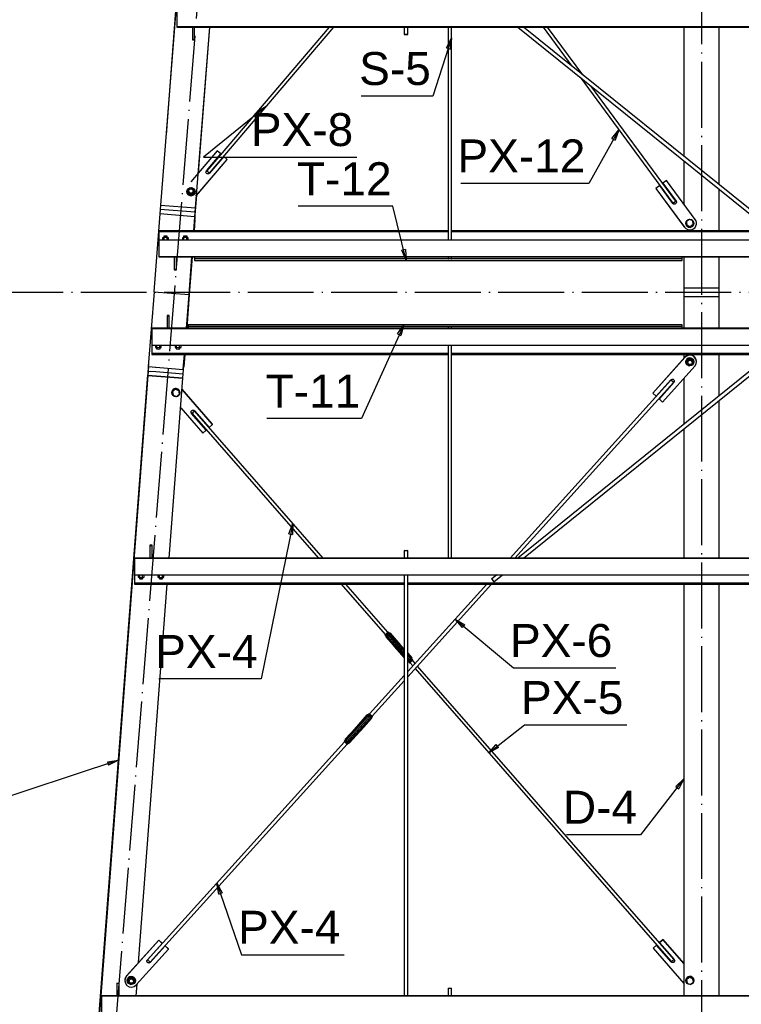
# Paper-space layout 'A0 Advance Steel' of a CAD drawing. Header units: millimetres. Extents: x -21 to 1320, y -7 to 928.
# Tile 12 of 134: x 51 to 117, y 582 to 671. Entities that reach past the tile are written whole.
import ezdxf

# ---------------------------------------------------------------- set-up
doc = ezdxf.new("R2010")
doc.units = ezdxf.units.MM
doc.linetypes.add('ACAD_ISO04W100', pattern=[30, 24, -3, 0, -3])
doc.layers.get('0').update_dxf_attribs({"linetype": 'CONTINUOUS'})
for name, color, linetype in [('AS_Belki', 145, 'CONTINUOUS'), ('AS_Blachy', 30, 'CONTINUOUS'), ('AS_Czesci specjalne', 31, 'CONTINUOUS'), ('AS_Siatki', 72, 'CONTINUOUS'), ('AS_Sruby', 9, 'CONTINUOUS')]:
    doc.layers.add(name, color=color, linetype=linetype)
doc.styles.add('Arial', font='arial.ttf', dxfattribs={"height": 150})

psp = doc.layouts.new('A0 Advance Steel')

# ---------------------------------------------------------------- linework, layer by layer
at = {"color": 0, "linetype": 'ByBlock', "lineweight": -2}
for p, q in [((90.257, 668.709), (90.723, 669.609)), ((90.723, 669.609), (90.574, 668.606)), ((90.257, 668.709), (90.574, 668.606)), ((73.007, 662.932), (73.889, 663.433)), ((73.889, 663.433), (73.217, 662.673)), ((73.007, 662.932), (73.217, 662.673)), ((105.296, 660.466), (105.927, 661.26)), ((105.927, 661.26), (105.588, 660.304)), ((105.296, 660.466), (105.588, 660.304)), ((86.508, 650.367), (86.185, 650.286)), ((86.587, 649.356), (86.185, 650.286)), ((86.508, 650.367), (86.587, 649.356)), ((85.795, 642.665), (86.357, 643.509)), ((86.357, 643.509), (86.099, 642.529)), ((85.795, 642.665), (86.099, 642.529)), ((75.904, 624.468), (76.268, 625.415)), ((76.268, 625.415), (76.231, 624.401)), ((75.904, 624.468), (76.231, 624.401)), ((91.697, 615.928), (91.036, 616.697)), ((91.036, 616.697), (91.91, 616.183)), ((91.697, 615.928), (91.91, 616.183)), ((94.093, 604.531), (94.781, 605.275)), ((94.985, 605.012), (94.781, 605.275)), ((94.985, 605.012), (94.093, 604.531)), ((59.401, 603.711), (60.403, 603.867)), ((59.401, 603.711), (59.506, 603.395)), ((60.403, 603.867), (59.506, 603.395)), ((111.118, 601.457), (111.863, 602.145)), ((111.863, 602.145), (111.382, 601.253)), ((111.118, 601.457), (111.382, 601.253)), ((69.523, 591.669), (69.354, 592.669)), ((69.354, 592.669), (69.838, 591.778)), ((69.523, 591.669), (69.838, 591.778))]:
    psp.add_line(p, q, dxfattribs=at)
at = {"color": 7}
for points in [[(90.723, 669.609), (89.016, 664.33), (82.494, 664.33)], [(73.889, 663.433), (68.151, 658.772), (82.085, 658.772)], [(105.927, 661.26), (103.216, 656.374), (91.568, 656.374)], [(86.587, 649.356), (85.361, 654.298), (76.744, 654.298)], [(86.357, 643.509), (82.509, 634.959), (73.891, 634.959)], [(76.268, 625.415), (73.382, 611.259), (64.064, 611.259)], [(91.036, 616.697), (96.355, 612.252), (105.672, 612.252)], [(94.093, 604.531), (97.355, 607.058), (106.672, 607.058)], [(60.403, 603.867), (47.915, 599.736), (41.162, 599.736)], [(111.863, 602.145), (107.922, 597.069), (101.169, 597.069)], [(69.354, 592.669), (71.608, 586.14), (80.925, 586.14)]]:
    psp.add_lwpolyline(points, dxfattribs=at)
at = {"layer": 'AS_Belki', "linetype": 'Continuous', "ltscale": 0.25}
for p, q in [((74.042, 780.568), (64.233, 654.392)), ((68.5, 710.56), (64.731, 660.8)), ((65.723, 672.138), (65.723, 670.644)), ((65.723, 670.644), (222.963, 670.644)), ((65.723, 670.644), (65.723, 670.609)), ((65.723, 670.609), (222.963, 670.609)), ((67.423, 654.136), (68.704, 670.609)), ((67.672, 657.323), (68.705, 670.609)), ((67.692, 657.346), (68.723, 670.609)), ((67.693, 657.348), (68.724, 670.609)), ((79.588, 670.609), (68.429, 657.523)), ((68.673, 657.316), (80.008, 670.609)), ((86.403, 670.609), (86.403, 669.929)), ((86.723, 669.929), (86.723, 670.609)), ((90.403, 670.609), (90.403, 651.218)), ((90.723, 651.218), (90.723, 670.609)), ((96.739, 670.609), (118.817, 652.815)), ((119.326, 652.815), (97.248, 670.609)), ((99.048, 670.609), (101.672, 667.043)), ((102.647, 666.257), (99.445, 670.609)), ((111.863, 670.609), (111.863, 658.829)), ((115.063, 656.25), (115.063, 670.609)), ((102.413, 666.035), (110.856, 654.561)), ((111.114, 654.749), (103.388, 665.25)), ((111.863, 658.419), (111.863, 654.482)), ((67.423, 654.121), (67.54, 655.624)), ((115.063, 652.062), (115.063, 655.84)), ((67.423, 653.872), (67.534, 655.293)), ((67.423, 653.887), (67.532, 655.291)), ((64.169, 653.597), (63.629, 646.504)), ((67.359, 653.342), (64.169, 653.597)), ((67.423, 653.887), (67.423, 653.872)), ((67.359, 653.342), (67.261, 652.062)), ((67.263, 652.062), (67.359, 653.326)), ((67.359, 653.093), (67.28, 652.062)), ((67.282, 652.062), (67.359, 653.077)), ((67.359, 653.093), (67.341, 653.094)), ((67.359, 653.326), (67.359, 653.342)), ((67.359, 653.077), (67.359, 653.093)), ((90.403, 652.062), (64.083, 652.062)), ((64.083, 652.062), (64.083, 652.013)), ((64.083, 652.013), (90.403, 652.013)), ((64.083, 652.013), (64.083, 651.982)), ((64.083, 651.982), (90.403, 651.982)), ((64.083, 651.982), (64.083, 651.218)), ((149.403, 652.062), (90.723, 652.062)), ((90.723, 652.013), (149.403, 652.013)), ((90.723, 651.982), (149.403, 651.982)), ((222.963, 651.218), (64.083, 651.218)), ((64.083, 651.218), (64.083, 649.724)), ((64.083, 649.724), (222.963, 649.724)), ((64.083, 649.724), (64.083, 649.689)), ((64.083, 649.689), (222.963, 649.689)), ((67.081, 649.689), (66.82, 646.259)), ((66.821, 646.26), (67.082, 649.689)), ((67.1, 649.689), (66.839, 646.267)), ((66.84, 646.268), (67.101, 649.689)), ((67.327, 649.689), (67.327, 649.53)), ((67.327, 649.53), (90.403, 649.53)), ((67.327, 649.53), (67.327, 649.356)), ((67.327, 649.356), (111.687, 649.356)), ((90.403, 649.689), (90.403, 649.507)), ((90.723, 649.507), (90.723, 649.689)), ((90.723, 649.53), (111.687, 649.53)), ((111.687, 649.53), (111.687, 649.689)), ((111.687, 649.356), (111.687, 649.53)), ((111.863, 649.689), (111.863, 646.832)), ((115.063, 646.832), (115.063, 649.689)), ((63.636, 646.504), (63.109, 639.689)), ((63.629, 646.504), (66.82, 646.259)), ((115.063, 646.832), (111.863, 646.832)), ((66.826, 646.258), (66.588, 643.176)), ((66.589, 643.176), (66.828, 646.259)), ((66.848, 646.267), (66.608, 643.176)), ((66.61, 643.176), (66.849, 646.267)), ((66.82, 646.259), (66.821, 646.26)), ((66.82, 646.259), (66.826, 646.258)), ((66.848, 646.267), (66.821, 646.269)), ((66.821, 646.269), (66.839, 646.267)), ((66.828, 646.259), (66.821, 646.26)), ((66.828, 646.259), (66.826, 646.258)), ((66.839, 646.267), (66.84, 646.268)), ((66.849, 646.267), (66.84, 646.268)), ((66.849, 646.267), (66.848, 646.267)), ((115.063, 646.032), (111.863, 646.032)), ((111.863, 646.032), (111.863, 643.176)), ((115.063, 643.176), (115.063, 646.032)), ((63.525, 645.073), (63.516, 644.959)), ((63.516, 644.959), (63.516, 644.959)), ((63.484, 644.56), (63.434, 643.891)), ((63.484, 644.56), (63.485, 644.56)), ((222.963, 643.176), (63.423, 643.176)), ((63.423, 643.176), (63.423, 643.141)), ((222.963, 643.141), (63.423, 643.141)), ((63.423, 643.141), (63.423, 641.647)), ((111.687, 643.509), (66.747, 643.509)), ((66.747, 643.509), (66.747, 643.335)), ((90.403, 643.335), (66.747, 643.335)), ((66.747, 643.335), (66.747, 643.176)), ((90.403, 643.366), (90.403, 643.176)), ((90.723, 643.176), (90.723, 643.366)), ((111.687, 643.335), (90.723, 643.335)), ((111.687, 643.335), (111.687, 643.509)), ((111.687, 643.176), (111.687, 643.335)), ((63.423, 641.647), (222.963, 641.647)), ((63.423, 641.647), (63.423, 640.883)), ((90.403, 641.647), (90.403, 622.256)), ((90.723, 622.256), (90.723, 641.647)), ((90.403, 640.883), (63.423, 640.883)), ((63.423, 640.883), (63.423, 640.852)), ((90.403, 640.852), (63.423, 640.852)), ((63.423, 640.852), (63.423, 640.802)), ((63.423, 640.802), (90.403, 640.802)), ((66.404, 640.802), (66.298, 639.432)), ((66.301, 639.448), (66.405, 640.802)), ((66.425, 640.802), (66.338, 639.685)), ((66.341, 639.7), (66.426, 640.802)), ((149.403, 640.883), (90.723, 640.883)), ((149.403, 640.852), (90.723, 640.852)), ((90.723, 640.802), (149.403, 640.802)), ((111.863, 640.802), (111.863, 640.443)), ((115.063, 637.025), (115.063, 640.802)), ((63.109, 639.689), (66.298, 639.432)), ((66.298, 639.432), (66.301, 639.448)), ((66.319, 639.686), (66.338, 639.685)), ((66.338, 639.685), (66.341, 639.7)), ((118.817, 640.05), (96.739, 622.256)), ((97.248, 622.256), (119.326, 640.05)), ((63.064, 638.963), (53.458, 512.272)), ((53.46, 512.272), (63.064, 638.947)), ((63.077, 638.892), (53.477, 512.272)), ((63.078, 638.889), (53.479, 512.272)), ((63.064, 638.976), (62.923, 637.109)), ((63.078, 638.889), (63.078, 638.892)), ((66.268, 638.636), (63.078, 638.889)), ((65.026, 622.256), (66.268, 638.636)), ((66.268, 638.652), (66.254, 638.653)), ((66.268, 638.636), (66.268, 638.652)), ((110.68, 638.465), (96.053, 622.256)), ((111.863, 638.634), (111.863, 634.446)), ((96.483, 622.256), (110.918, 638.252)), ((115.063, 622.256), (115.063, 636.615)), ((79.028, 622.256), (67.323, 635.65)), ((67.082, 635.44), (78.604, 622.256)), ((111.863, 634.036), (111.863, 622.256)), ((222.963, 622.256), (61.863, 622.256)), ((61.863, 622.256), (61.863, 622.221)), ((222.963, 622.221), (61.863, 622.221)), ((61.863, 622.221), (61.863, 620.726)), ((86.403, 622.935), (86.403, 622.256)), ((86.723, 622.256), (86.723, 622.935)), ((61.863, 620.726), (222.963, 620.726)), ((61.863, 620.726), (61.863, 619.962)), ((86.403, 620.726), (86.403, 582.408)), ((86.723, 582.408), (86.723, 620.726)), ((94.842, 620.726), (94.363, 620.341)), ((94.564, 620.092), (95.35, 620.726)), ((86.403, 619.962), (61.863, 619.962)), ((61.863, 619.962), (61.863, 619.932)), ((86.403, 619.932), (61.863, 619.932)), ((61.863, 619.932), (61.863, 619.882)), ((61.863, 619.882), (86.403, 619.882)), ((62.235, 585.447), (64.846, 619.882)), ((80.678, 619.882), (84.681, 615.301)), ((84.922, 615.511), (81.102, 619.882)), ((149.403, 619.962), (86.723, 619.962)), ((149.486, 619.932), (86.723, 619.932)), ((86.723, 619.882), (153.403, 619.882)), ((86.723, 611.441), (94.341, 619.882)), ((93.911, 619.882), (86.723, 611.917)), ((111.863, 619.882), (111.863, 582.408)), ((115.063, 582.408), (115.063, 619.882)), ((86.916, 612.743), (87.188, 612.432)), ((87.404, 612.671), (87.157, 612.953)), ((110.948, 585.728), (87.615, 612.429)), ((86.403, 611.563), (83.244, 608.062)), ((87.4, 612.19), (110.707, 585.519)), ((83.482, 607.848), (86.403, 611.086)), ((80.968, 605.539), (63.056, 585.69)), ((63.294, 585.477), (81.205, 605.326)), ((62.005, 582.408), (62.086, 583.472)), ((90.403, 583.088), (90.403, 582.408)), ((90.723, 582.408), (90.723, 583.088)), ((222.963, 582.408), (58.863, 582.408)), ((58.863, 582.408), (58.863, 582.373)), ((222.963, 582.373), (58.863, 582.373)), ((58.863, 582.373), (58.863, 580.879))]:
    psp.add_line(p, q, dxfattribs=at)
at = {"layer": 'AS_Belki', "linetype": 'Continuous', "ltscale": 0.25, "extrusion": (2.86448e-11, -0.996195, 0.087156)}
psp.add_circle((86.563, 58.388, -667.38), 0.16, dxfattribs=at)
at = {"layer": 'AS_Belki', "linetype": 'Continuous', "ltscale": 0.25, "extrusion": (-0.647433, -0.759222, 0.066423)}
psp.add_circle((-374.417, 36.182, -543.509), 0.16, dxfattribs=at)
at = {"layer": 'AS_Belki', "linetype": 'Continuous', "ltscale": 0.25, "extrusion": (0.591152, -0.803497, 0.070222)}
psp.add_circle((477.355, 32.411, -460.405), 0.16, dxfattribs=at)
at = {"layer": 'AS_Belki', "linetype": 'Continuous', "ltscale": 0.25, "extrusion": (5.36357e-11, -0.996195, 0.087156)}
psp.add_circle((90.563, 56.608, -647.036), 0.16, dxfattribs=at)
at = {"layer": 'AS_Belki', "linetype": 'Continuous', "ltscale": 0.25, "extrusion": (5.36357e-11, 0.996195, 0.087156)}
psp.add_circle((-90.563, -56.073, 640.918), 0.16, dxfattribs=at)
at = {"layer": 'AS_Belki', "linetype": 'Continuous', "ltscale": 0.25, "extrusion": (0.668538, 0.740846, 0.064838)}
psp.add_circle((345.409, -35.541, 546.999), 0.16, dxfattribs=at)
at = {"layer": 'AS_Belki', "linetype": 'Continuous', "ltscale": 0.25, "extrusion": (-0.6566, 0.751367, 0.065756)}
psp.add_circle((-468.808, -28.56, 433.402), 0.16, dxfattribs=at)
at = {"layer": 'AS_Belki', "linetype": 'Continuous', "ltscale": 0.25, "extrusion": (2.85315e-11, 0.996195, 0.087156)}
psp.add_circle((-86.563, -54.292, 620.565), 0.16, dxfattribs=at)
at = {"layer": 'AS_Belki', "linetype": 'Continuous', "ltscale": 0.25, "extrusion": (2.86448e-11, 0.996195, 0.087156)}
psp.add_circle((-90.563, -50.819, 580.869), 0.16, dxfattribs=at)
at = {"layer": 'AS_Belki', "linetype": 'Continuous', "ltscale": 0.25, "extrusion": (0.778581, 0.627525, 0.004981)}
psp.add_arc((423.616, -2.305, 462.749), 0.16, 3.82436, 183.82436, dxfattribs=at)
at = {"layer": 'AS_Belki', "linetype": 'Continuous', "ltscale": 0.25, "extrusion": (0.668538, 0.740846, 0.064838)}
psp.add_arc((345.409, -30.932, 476.062), 0.16, 3.34836, 183.34836, dxfattribs=at)
at = {"layer": 'AS_Belki', "linetype": 'Continuous', "ltscale": 0.25, "extrusion": (-0.6566, 0.751367, 0.065756)}
psp.add_arc((-468.808, -24.201, 367.249), 0.16, 356.71112, 176.71112, dxfattribs=at)
at = {"layer": 'AS_Blachy', "linetype": 'Continuous', "ltscale": 0.25}
for p, q in [((67.123, 670.609), (67.123, 669.487)), ((67.323, 669.487), (67.323, 670.609)), ((67.123, 669.487), (67.323, 669.487)), ((67.123, 669.487), (67.123, 669.435)), ((67.123, 669.435), (67.323, 669.435)), ((67.323, 669.435), (67.323, 669.487)), ((69.388, 659.335), (66.979, 656.51)), ((68.401, 657.531), (69.708, 659.064)), ((68.405, 657.515), (69.708, 659.043)), ((69.708, 659.064), (69.388, 659.335)), ((69.708, 659.043), (69.708, 659.064)), ((67.454, 655.221), (70.303, 658.561)), ((67.512, 655.268), (70.303, 658.54)), ((69.983, 658.832), (68.675, 657.299)), ((70.303, 658.561), (69.983, 658.832)), ((70.303, 658.54), (70.303, 658.561)), ((68.401, 657.51), (68.401, 657.531)), ((110.286, 656.626), (109.947, 656.379)), ((109.947, 656.379), (111.142, 654.755)), ((109.947, 656.379), (109.947, 656.358)), ((109.947, 656.358), (111.134, 654.744)), ((112.887, 653.09), (110.286, 656.626)), ((109.657, 656.166), (109.318, 655.919)), ((109.318, 655.919), (111.919, 652.384)), ((109.318, 655.919), (109.318, 655.898)), ((109.318, 655.898), (111.863, 652.439)), ((110.851, 654.543), (109.657, 656.166)), ((111.142, 654.755), (111.142, 654.735)), ((64.201, 653.995), (64.169, 653.597)), ((64.233, 654.392), (64.201, 653.995)), ((67.391, 653.739), (64.201, 653.995)), ((64.233, 654.392), (67.423, 654.136)), ((67.359, 653.342), (67.391, 653.739)), ((67.391, 653.739), (67.423, 654.136)), ((67.391, 653.474), (67.423, 653.872)), ((67.391, 653.474), (67.391, 653.739)), ((67.423, 653.872), (67.423, 654.136)), ((67.359, 653.077), (67.391, 653.474)), ((67.359, 653.093), (67.359, 653.326)), ((111.919, 652.363), (111.919, 652.384)), ((112.996, 652.625), (112.996, 652.646)), ((65.483, 649.689), (65.483, 648.567)), ((65.683, 648.567), (65.683, 649.689)), ((65.483, 648.567), (65.683, 648.567)), ((65.483, 648.567), (65.483, 648.515)), ((65.483, 648.515), (65.683, 648.515)), ((65.683, 648.515), (65.683, 648.567)), ((111.863, 646.832), (111.863, 646.432)), ((115.063, 646.432), (111.863, 646.432)), ((111.863, 646.432), (111.863, 646.032)), ((115.063, 646.432), (115.063, 646.832)), ((115.063, 646.032), (115.063, 646.432)), ((63.5, 644.759), (63.484, 644.56)), ((63.501, 644.759), (63.5, 644.759)), ((65.023, 644.349), (64.823, 644.349)), ((64.823, 644.349), (64.823, 644.297)), ((65.023, 644.297), (64.823, 644.297)), ((64.823, 644.297), (64.823, 643.176)), ((65.023, 644.297), (65.023, 644.349)), ((65.023, 643.176), (65.023, 644.297)), ((111.957, 640.546), (109.016, 637.287)), ((111.957, 640.526), (109.016, 637.266)), ((111.957, 640.526), (111.957, 640.546)), ((113.002, 640.158), (113.002, 640.179)), ((63.095, 639.29), (63.063, 638.893)), ((63.096, 639.562), (63.064, 639.165)), ((63.127, 639.687), (63.095, 639.29)), ((63.096, 639.562), (63.095, 639.29)), ((63.095, 639.29), (63.793, 639.234)), ((63.128, 639.959), (63.096, 639.562)), ((63.127, 639.688), (63.127, 639.687)), ((63.127, 639.687), (63.77, 639.636)), ((63.129, 639.959), (63.128, 639.959)), ((63.128, 639.959), (63.128, 639.934)), ((63.793, 639.234), (66.285, 639.037)), ((66.285, 639.037), (66.317, 639.434)), ((66.299, 639.435), (66.317, 639.434)), ((66.317, 639.434), (66.317, 639.664)), ((109.908, 636.467), (112.849, 639.726)), ((63.064, 639.165), (63.063, 638.893)), ((63.063, 638.893), (66.253, 638.639)), ((66.253, 638.639), (66.285, 639.037)), ((109.328, 636.986), (110.678, 638.483)), ((68.968, 634.424), (66.19, 637.604)), ((68.968, 634.445), (66.191, 637.623)), ((110.943, 638.261), (109.596, 636.767)), ((110.946, 638.243), (109.596, 636.746)), ((110.946, 638.264), (110.946, 638.243)), ((109.016, 637.287), (109.016, 637.266)), ((109.016, 637.266), (109.328, 636.986)), ((109.596, 636.767), (109.596, 636.746)), ((109.596, 636.746), (109.908, 636.467)), ((66.063, 635.929), (68.063, 633.639)), ((67.325, 635.667), (68.652, 634.15)), ((67.054, 635.432), (67.054, 635.453)), ((68.38, 633.914), (67.054, 635.432)), ((68.38, 633.935), (67.057, 635.449)), ((68.063, 633.639), (68.38, 633.914)), ((68.38, 633.914), (68.38, 633.935)), ((68.652, 634.15), (68.968, 634.424)), ((68.968, 634.424), (68.968, 634.445)), ((63.463, 623.43), (63.263, 623.43)), ((63.263, 623.43), (63.263, 623.377)), ((63.463, 623.377), (63.263, 623.377)), ((63.263, 623.377), (63.263, 622.256)), ((63.463, 623.377), (63.463, 623.43)), ((63.463, 622.256), (63.463, 623.377)), ((64.066, 587.475), (61.124, 584.215)), ((64.066, 587.454), (61.124, 584.194)), ((64.378, 587.195), (64.066, 587.475)), ((64.066, 587.475), (64.066, 587.454)), ((64.378, 587.174), (64.066, 587.454)), ((109.967, 587.529), (109.65, 587.255)), ((109.967, 587.508), (109.65, 587.234)), ((109.65, 587.255), (109.65, 587.234)), ((109.65, 587.234), (110.976, 585.716)), ((111.863, 585.359), (109.967, 587.529)), ((109.967, 587.508), (109.967, 587.529)), ((111.863, 585.338), (109.967, 587.508)), ((62.016, 583.395), (64.958, 586.655)), ((63.027, 585.678), (64.378, 587.174)), ((64.646, 586.956), (63.295, 585.459)), ((64.646, 586.935), (63.295, 585.438)), ((64.378, 587.174), (64.378, 587.195)), ((64.958, 586.676), (64.646, 586.956)), ((64.646, 586.956), (64.646, 586.935)), ((64.958, 586.655), (64.646, 586.935)), ((64.958, 586.655), (64.958, 586.676)), ((109.379, 587.019), (109.062, 586.744)), ((109.379, 586.998), (109.062, 586.724)), ((109.062, 586.744), (109.062, 586.724)), ((109.062, 586.724), (111.863, 583.518)), ((110.705, 585.501), (109.379, 587.019)), ((109.379, 586.998), (109.379, 587.019)), ((110.705, 585.48), (109.379, 586.998)), ((63.027, 585.678), (63.03, 585.681)), ((63.295, 585.438), (63.295, 585.459)), ((63.295, 585.459), (63.295, 585.438)), ((110.705, 585.501), (110.705, 585.48)), ((110.705, 585.48), (110.705, 585.501)), ((110.973, 585.72), (110.976, 585.716)), ((60.971, 583.784), (60.971, 583.763)), ((61.124, 584.194), (61.124, 584.215)), ((60.263, 583.582), (60.263, 583.53)), ((60.463, 583.53), (60.263, 583.53)), ((60.263, 583.53), (60.263, 582.408)), ((60.463, 583.53), (60.463, 583.582)), ((60.463, 582.408), (60.463, 583.53))]:
    psp.add_line(p, q, dxfattribs=at)
at = {"layer": 'AS_Blachy', "linetype": 'Continuous', "ltscale": 0.25, "extrusion": (3.01978e-13, -0.087156, -0.996195)}
psp.add_arc((68.538, -654.913, -57.297), 0.18, 40.3547, 220.34197, dxfattribs=at)
at = {"layer": 'AS_Blachy', "linetype": 'Continuous', "ltscale": 0.25, "extrusion": (-3.01978e-13, -0.087156, -0.996195)}
psp.add_arc((68.538, -654.892, -57.296), 0.18, 183.42008, 220.34197, dxfattribs=at)
at = {"layer": 'AS_Blachy', "linetype": 'Continuous', "ltscale": 0.25, "extrusion": (7.88287e-06, -0.087058, -0.996203)}
for centre, end in [((111.056, -652.154, -56.991), 143.75998), ((111.056, -652.133, -56.99), 356.58385)]:
    psp.add_arc(centre, 0.18, 323.77271, end, dxfattribs=at)
at = {"layer": 'AS_Blachy', "linetype": 'Continuous', "ltscale": 0.25, "extrusion": (-7.88287e-06, 0.087058, 0.996203)}
psp.add_arc((-112.462, -650.249, 56.825), 0.6, 36.23365, 216.23365, dxfattribs=at)
at = {"layer": 'AS_Blachy', "linetype": 'Continuous', "ltscale": 0.25, "extrusion": (-2.02925e-06, -0.087183, 0.996192)}
for centre, start, end in [((112.388, 637.691, -55.808), 318.04701, 138.04701), ((112.388, 637.712, -55.81), 3.04701, 138.04701), ((61.557, 581.573, -50.897), 138.04701, 318.04701), ((61.557, 581.594, -50.899), 138.04701, 183.04701)]:
    psp.add_arc(centre, 0.6, start, end, dxfattribs=at)
at = {"layer": 'AS_Blachy', "linetype": 'Continuous', "ltscale": 0.25, "extrusion": (2.02925e-06, 0.087183, -0.996192)}
for centre, start, end in [((-110.797, 635.935, 55.655), 41.95935, 221.94662), ((-110.797, 635.955, 55.657), 183.42127, 221.94662), ((-67.175, 633.131, 55.409), 318.96392, 138.95119), ((-67.175, 633.152, 55.411), 318.96392, 356.57874), ((-63.148, 583.33, 51.051), 221.95935, 41.94662), ((-63.148, 583.351, 51.053), 221.95935, 356.57878), ((-110.827, 583.371, 51.055), 138.96392, 318.95119), ((-110.827, 583.392, 51.056), 183.42124, 318.95119)]:
    psp.add_arc(centre, 0.18, start, end, dxfattribs=at)
at = {"layer": 'AS_Czesci specjalne', "linetype": 'Continuous', "ltscale": 0.25}
for p, q in [((84.669, 615.304), (84.649, 615.278)), ((84.649, 615.278), (84.669, 615.286)), ((84.649, 615.278), (84.714, 615.202)), ((84.669, 615.286), (84.724, 615.328)), ((84.674, 615.309), (84.669, 615.304)), ((84.669, 615.286), (84.735, 615.211)), ((84.688, 615.305), (84.671, 615.297)), ((84.671, 615.297), (84.678, 615.305)), ((84.735, 615.34), (84.688, 615.305)), ((84.735, 615.211), (84.714, 615.202)), ((84.714, 615.202), (84.742, 615.095)), ((84.724, 615.328), (84.8, 615.391)), ((84.724, 615.328), (84.79, 615.253)), ((84.8, 615.394), (84.735, 615.34)), ((84.79, 615.253), (84.735, 615.211)), ((84.735, 615.211), (84.768, 615.106)), ((84.768, 615.106), (84.742, 615.095)), ((85.695, 614.009), (84.742, 615.095)), ((84.742, 615.095), (85.68, 614.022)), ((84.742, 615.095), (85.675, 614.028)), ((84.768, 615.106), (84.837, 615.157)), ((84.768, 615.106), (85.695, 614.009)), ((84.768, 615.106), (85.715, 613.991)), ((85.737, 613.969), (84.768, 615.106)), ((86.403, 613.234), (84.768, 615.106)), ((84.79, 615.253), (84.865, 615.316)), ((84.79, 615.253), (84.837, 615.157)), ((84.8, 615.391), (84.875, 615.459)), ((84.864, 615.451), (84.8, 615.394)), ((84.8, 615.391), (84.865, 615.316)), ((84.837, 615.157), (84.931, 615.236)), ((84.837, 615.157), (86.403, 613.364)), ((84.911, 615.497), (84.864, 615.451)), ((84.865, 615.316), (84.941, 615.384)), ((84.865, 615.316), (84.931, 615.236)), ((84.875, 615.459), (84.93, 615.513)), ((84.875, 615.459), (84.941, 615.384)), ((84.928, 615.52), (84.911, 615.497)), ((84.93, 615.53), (84.915, 615.519)), ((84.918, 615.515), (84.928, 615.52)), ((84.95, 615.539), (84.93, 615.53)), ((84.93, 615.513), (84.95, 615.539)), ((84.996, 615.438), (84.93, 615.513)), ((84.931, 615.236), (85.025, 615.321)), ((84.931, 615.236), (86.403, 613.551)), ((84.996, 615.438), (84.941, 615.384)), ((84.941, 615.384), (85.025, 615.321)), ((85.016, 615.464), (84.95, 615.539)), ((85.016, 615.464), (84.996, 615.438)), ((85.094, 615.389), (84.996, 615.438)), ((85.119, 615.422), (85.016, 615.464)), ((85.025, 615.321), (85.094, 615.389)), ((85.025, 615.321), (86.403, 613.744)), ((85.119, 615.422), (85.094, 615.389)), ((85.094, 615.389), (86.403, 613.891)), ((85.094, 615.389), (86.094, 614.279)), ((86.076, 614.304), (85.094, 615.389)), ((86.062, 614.328), (85.094, 615.389)), ((85.119, 615.422), (86.062, 614.328)), ((86.052, 614.355), (85.119, 615.422)), ((85.119, 615.422), (86.054, 614.346)), ((86.054, 614.346), (86.052, 614.355)), ((86.054, 614.351), (86.052, 614.355)), ((86.053, 614.35), (86.054, 614.351)), ((86.053, 614.35), (86.054, 614.351)), ((86.062, 614.338), (86.054, 614.351)), ((86.062, 614.328), (86.054, 614.346)), ((86.059, 614.336), (86.062, 614.338)), ((86.059, 614.335), (86.062, 614.338)), ((86.062, 614.338), (86.06, 614.334)), ((86.076, 614.317), (86.062, 614.338)), ((86.076, 614.304), (86.062, 614.328)), ((86.071, 614.313), (86.076, 614.317)), ((86.094, 614.293), (86.076, 614.317)), ((86.094, 614.279), (86.076, 614.304)), ((86.086, 614.29), (86.094, 614.293)), ((86.094, 614.293), (86.088, 614.287)), ((86.116, 614.271), (86.094, 614.293)), ((86.403, 613.914), (86.094, 614.279)), ((86.116, 614.258), (86.094, 614.279)), ((86.107, 614.267), (86.116, 614.271)), ((86.116, 614.271), (86.109, 614.265)), ((86.116, 614.271), (86.111, 614.262)), ((86.137, 614.253), (86.116, 614.271)), ((86.403, 613.917), (86.116, 614.258)), ((86.137, 614.243), (86.116, 614.258)), ((86.13, 614.247), (86.137, 614.253)), ((86.137, 614.253), (86.132, 614.246)), ((86.151, 614.24), (86.137, 614.253)), ((86.403, 613.924), (86.137, 614.243)), ((86.137, 614.243), (86.403, 613.942)), ((86.151, 614.235), (86.137, 614.243)), ((86.148, 614.237), (86.151, 614.24)), ((86.151, 614.24), (86.148, 614.237)), ((86.157, 614.234), (86.151, 614.24)), ((86.151, 614.235), (86.403, 613.948)), ((86.157, 614.234), (86.151, 614.235)), ((86.403, 613.952), (86.157, 614.234)), ((85.675, 614.028), (85.68, 614.022)), ((85.68, 614.022), (85.695, 614.009)), ((85.695, 614.009), (85.715, 613.991)), ((85.715, 613.991), (85.737, 613.969)), ((85.737, 613.969), (85.756, 613.945)), ((85.737, 613.969), (86.403, 613.225)), ((85.756, 613.945), (85.769, 613.924)), ((85.756, 613.945), (86.403, 613.224)), ((85.769, 613.924), (85.777, 613.911)), ((86.403, 613.195), (85.769, 613.924)), ((85.769, 613.924), (86.403, 613.222)), ((85.777, 613.911), (85.78, 613.907)), ((86.403, 613.194), (85.777, 613.911)), ((85.78, 613.907), (86.403, 613.194)), ((87.089, 613.167), (86.723, 613.586)), ((86.723, 613.584), (87.089, 613.167)), ((86.723, 613.58), (87.089, 613.167)), ((87.064, 613.135), (86.723, 613.542)), ((87.064, 613.135), (86.723, 613.538)), ((87.064, 613.135), (86.723, 613.537)), ((86.723, 613.524), (87.064, 613.135)), ((86.723, 613.378), (86.995, 613.067)), ((86.723, 613.185), (86.901, 612.982)), ((86.723, 612.998), (86.806, 612.903)), ((86.737, 612.851), (86.723, 612.867)), ((86.723, 612.867), (86.737, 612.851)), ((86.723, 612.867), (86.737, 612.851)), ((86.723, 612.867), (86.737, 612.851)), ((86.723, 612.845), (86.737, 612.851)), ((86.723, 612.836), (86.815, 612.798)), ((86.737, 612.851), (86.806, 612.903)), ((86.737, 612.851), (86.836, 612.807)), ((86.806, 612.903), (86.901, 612.982)), ((86.806, 612.903), (86.891, 612.848)), ((86.836, 612.807), (86.815, 612.798)), ((86.815, 612.798), (86.881, 612.723)), ((86.891, 612.848), (86.836, 612.807)), ((86.836, 612.807), (86.901, 612.732)), ((86.881, 612.723), (86.901, 612.732)), ((86.966, 612.911), (86.891, 612.848)), ((86.891, 612.848), (86.957, 612.773)), ((86.901, 612.982), (86.995, 613.067)), ((86.901, 612.982), (86.966, 612.911)), ((86.901, 612.732), (86.957, 612.773)), ((86.957, 612.773), (87.032, 612.836)), ((87.042, 612.979), (86.966, 612.911)), ((86.966, 612.911), (87.032, 612.836)), ((86.995, 613.067), (87.064, 613.135)), ((87.042, 612.979), (86.995, 613.067)), ((87.032, 612.836), (87.107, 612.904)), ((87.042, 612.979), (87.097, 613.033)), ((87.107, 612.904), (87.042, 612.979)), ((87.064, 613.135), (87.089, 613.167)), ((87.097, 613.033), (87.064, 613.135)), ((87.117, 613.06), (87.089, 613.167)), ((87.097, 613.033), (87.117, 613.06)), ((87.163, 612.958), (87.097, 613.033)), ((87.107, 612.904), (87.163, 612.958)), ((87.183, 612.985), (87.117, 613.06)), ((87.163, 612.958), (87.183, 612.985)), ((81.064, 605.72), (83.07, 607.942)), ((81.132, 605.651), (83.138, 607.873)), ((83.07, 607.942), (82.052, 606.848)), ((83.07, 607.942), (82.071, 606.873)), ((82.085, 606.897), (83.045, 607.975)), ((83.07, 607.942), (82.085, 606.897)), ((82.093, 606.915), (83.045, 607.975)), ((83.045, 607.975), (82.096, 606.923)), ((83.149, 608.016), (83.045, 607.975)), ((83.07, 607.942), (83.045, 607.975)), ((83.169, 607.989), (83.07, 607.942)), ((83.138, 607.873), (83.07, 607.942)), ((83.223, 607.934), (83.138, 607.873)), ((83.231, 607.787), (83.138, 607.873)), ((83.216, 608.09), (83.149, 608.016)), ((83.169, 607.989), (83.149, 608.016)), ((83.236, 608.064), (83.169, 607.989)), ((83.223, 607.934), (83.169, 607.989)), ((83.216, 608.09), (83.236, 608.064)), ((83.236, 608.081), (83.216, 608.09)), ((83.29, 608.008), (83.223, 607.934)), ((83.223, 607.934), (83.298, 607.865)), ((83.231, 607.787), (83.298, 607.865)), ((83.251, 608.069), (83.236, 608.081)), ((83.236, 608.064), (83.29, 608.008)), ((83.255, 608.048), (83.238, 608.07)), ((83.238, 608.07), (83.248, 608.066)), ((83.301, 608.001), (83.255, 608.048)), ((83.29, 608.008), (83.365, 607.939)), ((83.298, 607.865), (83.365, 607.939)), ((83.298, 607.865), (83.372, 607.801)), ((83.365, 607.942), (83.301, 608.001)), ((83.428, 607.887), (83.365, 607.942)), ((83.365, 607.939), (83.439, 607.875)), ((83.372, 607.801), (83.439, 607.875)), ((83.474, 607.851), (83.428, 607.887)), ((83.439, 607.875), (83.493, 607.833)), ((83.491, 607.844), (83.474, 607.851)), ((83.485, 607.852), (83.491, 607.844)), ((83.493, 607.85), (83.488, 607.856)), ((83.513, 607.824), (83.493, 607.85)), ((81.225, 605.564), (83.231, 607.787)), ((81.318, 605.484), (83.324, 607.707)), ((83.392, 607.654), (81.386, 605.431)), ((82.404, 606.533), (83.392, 607.654)), ((82.426, 606.555), (83.392, 607.654)), ((82.447, 606.572), (83.392, 607.654)), ((83.417, 607.642), (82.447, 606.572)), ((83.417, 607.642), (82.462, 606.584)), ((82.467, 606.59), (83.417, 607.642)), ((83.324, 607.707), (83.231, 607.787)), ((83.324, 607.707), (83.372, 607.801)), ((83.392, 607.654), (83.324, 607.707)), ((83.372, 607.801), (83.427, 607.759)), ((83.392, 607.654), (83.427, 607.759)), ((83.417, 607.642), (83.392, 607.654)), ((83.417, 607.642), (83.446, 607.75)), ((83.427, 607.759), (83.493, 607.833)), ((83.427, 607.759), (83.446, 607.75)), ((83.446, 607.75), (83.513, 607.824)), ((83.493, 607.833), (83.513, 607.824)), ((81.039, 605.753), (82.009, 606.813)), ((81.039, 605.753), (81.994, 606.805)), ((81.989, 606.805), (81.039, 605.753)), ((81.064, 605.72), (82.052, 606.848)), ((82.03, 606.827), (81.064, 605.72)), ((82.009, 606.813), (81.064, 605.72)), ((82.404, 606.533), (81.386, 605.431)), ((81.386, 605.431), (82.385, 606.509)), ((81.386, 605.431), (82.371, 606.488)), ((82.371, 606.488), (81.411, 605.42)), ((81.411, 605.42), (82.363, 606.475)), ((81.411, 605.42), (82.361, 606.472)), ((81.994, 606.811), (81.989, 606.805)), ((81.994, 606.805), (81.989, 606.805)), ((82.009, 606.823), (81.994, 606.811)), ((82.009, 606.813), (81.994, 606.805)), ((81.998, 606.807), (81.994, 606.811)), ((81.998, 606.807), (81.994, 606.811)), ((82.03, 606.84), (82.009, 606.823)), ((82.03, 606.827), (82.009, 606.813)), ((82.014, 606.816), (82.009, 606.823)), ((82.015, 606.817), (82.009, 606.823)), ((82.009, 606.823), (82.018, 606.819)), ((82.052, 606.862), (82.03, 606.84)), ((82.052, 606.848), (82.03, 606.827)), ((82.037, 606.834), (82.03, 606.84)), ((82.071, 606.886), (82.052, 606.862)), ((82.071, 606.873), (82.052, 606.848)), ((82.056, 606.854), (82.052, 606.862)), ((82.052, 606.862), (82.058, 606.856)), ((82.085, 606.906), (82.071, 606.886)), ((82.085, 606.897), (82.071, 606.873)), ((82.075, 606.879), (82.071, 606.886)), ((82.071, 606.886), (82.076, 606.881)), ((82.071, 606.886), (82.077, 606.883)), ((82.093, 606.92), (82.085, 606.906)), ((82.093, 606.915), (82.085, 606.897)), ((82.088, 606.904), (82.085, 606.906)), ((82.085, 606.906), (82.088, 606.904)), ((82.096, 606.923), (82.093, 606.92)), ((82.096, 606.923), (82.093, 606.915)), ((82.094, 606.919), (82.093, 606.92)), ((82.093, 606.92), (82.094, 606.919)), ((82.361, 606.472), (82.363, 606.475)), ((82.363, 606.475), (82.371, 606.488)), ((82.371, 606.488), (82.385, 606.509)), ((82.385, 606.509), (82.404, 606.533)), ((82.404, 606.533), (82.426, 606.555)), ((82.426, 606.555), (82.447, 606.572)), ((82.447, 606.572), (82.462, 606.584)), ((82.462, 606.584), (82.467, 606.59)), ((81.01, 605.645), (80.943, 605.571)), ((80.943, 605.571), (80.963, 605.545)), ((81.03, 605.619), (80.963, 605.545)), ((80.963, 605.545), (81.017, 605.49)), ((81.039, 605.753), (81.01, 605.645)), ((81.01, 605.645), (81.03, 605.619)), ((81.084, 605.564), (81.017, 605.49)), ((81.017, 605.49), (81.092, 605.421)), ((81.064, 605.72), (81.03, 605.619)), ((81.03, 605.619), (81.084, 605.564)), ((81.039, 605.753), (81.064, 605.72)), ((81.132, 605.651), (81.064, 605.72)), ((81.084, 605.564), (81.132, 605.651)), ((81.158, 605.495), (81.084, 605.564)), ((81.092, 605.421), (81.158, 605.495)), ((81.092, 605.421), (81.166, 605.356)), ((81.225, 605.564), (81.132, 605.651)), ((81.158, 605.495), (81.225, 605.564)), ((81.233, 605.43), (81.158, 605.495)), ((81.166, 605.356), (81.233, 605.43)), ((81.166, 605.356), (81.22, 605.314)), ((81.22, 605.314), (81.287, 605.388)), ((81.22, 605.314), (81.24, 605.305)), ((81.318, 605.484), (81.225, 605.564)), ((81.233, 605.43), (81.318, 605.484)), ((81.233, 605.43), (81.287, 605.388)), ((81.24, 605.305), (81.307, 605.379)), ((81.287, 605.388), (81.386, 605.431)), ((81.287, 605.388), (81.307, 605.379)), ((81.307, 605.379), (81.411, 605.42)), ((81.386, 605.431), (81.318, 605.484)), ((81.386, 605.431), (81.411, 605.42))]:
    psp.add_line(p, q, dxfattribs=at)
at = {"layer": 'AS_Siatki', "color": 20, "linetype": 'ACAD_ISO04W100', "ltscale": 0.25}
for p, q in [((77.063, 791.013), (53.817, 500.893)), ((113.463, 789.039), (113.463, 498.839)), ((602.563, 646.432), (27.563, 646.432))]:
    psp.add_line(p, q, dxfattribs=at)
at = {"layer": 'AS_Sruby', "linetype": 'Continuous', "ltscale": 0.25}
for p, q in [((66.628, 655.597), (66.628, 655.592)), ((66.746, 655.871), (66.687, 655.548)), ((66.938, 655.336), (66.687, 655.548)), ((66.687, 655.548), (66.687, 655.517)), ((66.687, 655.517), (66.938, 655.304)), ((67.056, 655.982), (66.746, 655.871)), ((66.797, 655.653), (66.797, 655.642)), ((67.248, 655.446), (66.938, 655.336)), ((66.938, 655.304), (67.248, 655.415)), ((67.307, 655.769), (67.056, 655.982)), ((67.196, 655.675), (67.196, 655.685)), ((67.307, 655.769), (67.248, 655.446)), ((67.248, 655.415), (67.307, 655.738)), ((67.248, 655.415), (67.248, 655.446)), ((67.307, 655.738), (67.307, 655.769)), ((67.366, 655.652), (67.366, 655.657)), ((66.938, 655.304), (66.938, 655.336)), ((112.034, 652.726), (112.034, 652.721)), ((112.367, 653.096), (112.096, 652.899)), ((112.133, 652.567), (112.096, 652.899)), ((112.096, 652.899), (112.096, 652.877)), ((112.096, 652.877), (112.133, 652.545)), ((112.674, 652.962), (112.367, 653.096)), ((112.71, 652.63), (112.674, 652.962)), ((112.773, 652.753), (112.773, 652.758)), ((112.44, 652.432), (112.133, 652.567)), ((112.133, 652.567), (112.133, 652.545)), ((112.133, 652.545), (112.44, 652.41)), ((112.71, 652.63), (112.44, 652.432)), ((112.44, 652.41), (112.71, 652.608)), ((112.44, 652.432), (112.44, 652.41)), ((112.71, 652.608), (112.71, 652.63)), ((64.55, 651.445), (64.416, 651.425)), ((64.416, 651.425), (64.416, 651.218)), ((64.523, 651.558), (64.523, 651.441)), ((64.817, 651.445), (64.55, 651.445)), ((64.55, 651.218), (64.55, 651.445)), ((64.951, 651.425), (64.817, 651.445)), ((64.817, 651.218), (64.817, 651.445)), ((64.843, 651.441), (64.843, 651.558)), ((64.951, 651.218), (64.951, 651.425)), ((66.35, 651.445), (66.216, 651.425)), ((66.216, 651.425), (66.216, 651.218)), ((66.323, 651.558), (66.323, 651.441)), ((66.617, 651.445), (66.35, 651.445)), ((66.35, 651.218), (66.35, 651.445)), ((66.751, 651.425), (66.617, 651.445)), ((66.617, 651.218), (66.617, 651.445)), ((66.643, 651.441), (66.643, 651.558)), ((66.751, 651.218), (66.751, 651.425)), ((63.756, 641.647), (63.756, 641.44)), ((63.756, 641.44), (63.89, 641.42)), ((63.863, 641.424), (63.863, 641.306)), ((63.89, 641.42), (63.89, 641.647)), ((63.89, 641.42), (64.157, 641.42)), ((64.157, 641.42), (64.157, 641.647)), ((64.157, 641.42), (64.291, 641.44)), ((64.183, 641.306), (64.183, 641.424)), ((64.291, 641.44), (64.291, 641.647)), ((65.556, 641.647), (65.556, 641.44)), ((65.556, 641.44), (65.69, 641.42)), ((65.663, 641.424), (65.663, 641.306)), ((65.69, 641.42), (65.69, 641.647)), ((65.69, 641.42), (65.957, 641.42)), ((65.957, 641.42), (65.957, 641.647)), ((65.957, 641.42), (66.091, 641.44)), ((65.983, 641.306), (65.983, 641.424)), ((66.091, 641.44), (66.091, 641.647)), ((112.158, 640.34), (112.09, 640.019)), ((112.09, 639.988), (112.158, 640.309)), ((112.472, 640.442), (112.158, 640.34)), ((112.158, 640.309), (112.472, 640.41)), ((112.158, 640.34), (112.158, 640.309)), ((112.717, 640.222), (112.472, 640.442)), ((112.472, 640.442), (112.472, 640.41)), ((112.472, 640.41), (112.717, 640.191)), ((112.648, 639.87), (112.717, 640.191)), ((112.717, 640.191), (112.717, 640.222)), ((112.773, 640.14), (112.773, 640.146)), ((112.034, 640.106), (112.034, 640.101)), ((112.09, 640.019), (112.09, 639.988)), ((112.09, 639.988), (112.335, 639.768)), ((112.204, 640.079), (112.204, 640.062)), ((112.335, 639.768), (112.648, 639.87)), ((112.603, 640.083), (112.603, 640.1)), ((65.563, 637.645), (65.31, 637.425)), ((65.31, 637.404), (65.563, 637.623)), ((65.88, 637.536), (65.563, 637.645)), ((65.563, 637.623), (65.563, 637.645)), ((65.563, 637.623), (65.88, 637.514)), ((65.944, 637.208), (65.88, 637.536)), ((65.88, 637.514), (65.88, 637.536)), ((65.88, 637.514), (65.944, 637.187)), ((65.258, 637.348), (65.258, 637.342)), ((65.31, 637.425), (65.31, 637.404)), ((65.31, 637.404), (65.374, 637.076)), ((65.374, 637.076), (65.691, 636.967)), ((65.691, 636.967), (65.944, 637.187)), ((65.944, 637.187), (65.944, 637.208)), ((65.996, 637.291), (65.996, 637.297)), ((62.196, 620.726), (62.196, 620.52)), ((62.196, 620.52), (62.33, 620.5)), ((62.303, 620.504), (62.303, 620.386)), ((62.33, 620.5), (62.33, 620.726)), ((62.33, 620.5), (62.597, 620.5)), ((62.597, 620.5), (62.597, 620.726)), ((62.597, 620.5), (62.731, 620.52)), ((62.623, 620.386), (62.623, 620.504)), ((62.731, 620.52), (62.731, 620.726)), ((63.996, 620.726), (63.996, 620.52)), ((63.996, 620.52), (64.13, 620.5)), ((64.103, 620.504), (64.103, 620.386)), ((64.13, 620.5), (64.13, 620.726)), ((64.13, 620.5), (64.397, 620.5)), ((64.397, 620.5), (64.397, 620.726)), ((64.397, 620.5), (64.531, 620.52)), ((64.423, 620.386), (64.423, 620.504)), ((64.531, 620.52), (64.531, 620.726)), ((61.201, 583.775), (61.201, 583.77)), ((61.325, 584.009), (61.257, 583.688)), ((61.257, 583.657), (61.325, 583.978)), ((61.257, 583.688), (61.257, 583.657)), ((61.257, 583.657), (61.502, 583.437)), ((61.639, 584.111), (61.325, 584.009)), ((61.325, 583.978), (61.639, 584.079)), ((61.325, 584.009), (61.325, 583.978)), ((61.371, 583.748), (61.371, 583.73)), ((61.884, 583.891), (61.639, 584.111)), ((61.639, 584.079), (61.639, 584.111)), ((61.639, 584.079), (61.884, 583.86)), ((61.77, 583.751), (61.77, 583.769)), ((61.815, 583.539), (61.884, 583.86)), ((61.884, 583.86), (61.884, 583.891)), ((61.94, 583.809), (61.94, 583.814)), ((112.034, 583.82), (112.034, 583.815)), ((112.339, 584.117), (112.086, 583.898)), ((112.086, 583.876), (112.339, 584.095)), ((112.086, 583.898), (112.086, 583.876)), ((112.086, 583.876), (112.15, 583.548)), ((112.656, 584.008), (112.339, 584.117)), ((112.339, 584.117), (112.339, 584.095)), ((112.339, 584.095), (112.656, 583.987)), ((112.468, 583.439), (112.721, 583.659)), ((112.721, 583.681), (112.656, 584.008)), ((112.656, 583.987), (112.656, 584.008)), ((112.656, 583.987), (112.721, 583.659)), ((112.721, 583.659), (112.721, 583.681)), ((112.773, 583.764), (112.773, 583.769)), ((61.502, 583.437), (61.815, 583.539)), ((112.15, 583.548), (112.468, 583.439))]:
    psp.add_line(p, q, dxfattribs=at)
at = {"layer": 'AS_Sruby', "linetype": 'Continuous', "ltscale": 0.25, "extrusion": (-5.09438e-14, 0.087156, 0.996195)}
psp.add_circle((-66.997, -653.132, 57.142), 0.37, dxfattribs=at)
at = {"layer": 'AS_Sruby', "linetype": 'Continuous', "ltscale": 0.25, "extrusion": (8.64587e-14, 0.087156, 0.996195)}
psp.add_circle((-66.997, -653.174, 57.145), 0.2, dxfattribs=at)
at = {"layer": 'AS_Sruby', "linetype": 'Continuous', "ltscale": 0.25, "extrusion": (-7.88287e-06, 0.087058, 0.996203)}
psp.add_circle((-112.462, -650.254, 56.825), 0.37, dxfattribs=at)
at = {"layer": 'AS_Sruby', "linetype": 'Continuous', "ltscale": 0.25, "extrusion": (-2.02925e-06, -0.087183, 0.996192)}
for centre, radius in [((112.388, 637.686, -55.808), 0.37), ((112.388, 637.637, -55.804), 0.2), ((65.612, 634.892, -55.563), 0.37), ((61.557, 581.568, -50.897), 0.37), ((61.557, 581.52, -50.893), 0.2), ((112.39, 581.569, -50.897), 0.37)]:
    psp.add_circle(centre, radius, dxfattribs=at)
at = {"layer": 'AS_Sruby', "linetype": 'Continuous', "ltscale": 0.25, "extrusion": (1.89389e-14, 0.087156, 0.996195)}
psp.add_arc((-66.997, -653.127, 57.141), 0.37, 4.65166, 184.65166, dxfattribs=at)
at = {"layer": 'AS_Sruby', "linetype": 'Continuous', "ltscale": 0.25, "extrusion": (9.794e-14, 0.087156, 0.996195)}
psp.add_arc((-66.997, -653.164, 57.144), 0.2, 4.65166, 184.65166, dxfattribs=at)
at = {"layer": 'AS_Sruby', "linetype": 'Continuous', "ltscale": 0.25, "extrusion": (-7.88287e-06, 0.087058, 0.996203)}
psp.add_arc((-112.462, -650.249, 56.825), 0.37, 2.48365, 182.48365, dxfattribs=at)
at = {"layer": 'AS_Sruby', "linetype": 'Continuous', "ltscale": 0.25, "extrusion": (3.39763e-13, -0.996195, 0.087156)}
psp.add_arc((64.683, 56.787, -649.079), 0.16, 0, 180, dxfattribs=at)
at = {"layer": 'AS_Sruby', "linetype": 'Continuous', "ltscale": 0.25, "extrusion": (2.26508e-13, -0.996195, 0.087156)}
psp.add_arc((66.483, 56.787, -649.079), 0.16, 0, 180, dxfattribs=at)
at = {"layer": 'AS_Sruby', "linetype": 'Continuous', "ltscale": 0.25, "extrusion": (1.13254e-13, 0.996195, 0.087156)}
for centre in [(-64.023, -55.894, 638.866), (-65.823, -55.894, 638.866)]:
    psp.add_arc(centre, 0.16, 0, 180, dxfattribs=at)
at = {"layer": 'AS_Sruby', "linetype": 'Continuous', "ltscale": 0.25, "extrusion": (-2.02925e-06, -0.087183, 0.996192)}
for centre, radius, start, end in [((112.388, 637.691, -55.808), 0.37, 3.04701, 183.04701), ((112.388, 637.655, -55.805), 0.2, 3.04701, 183.04701), ((65.612, 634.897, -55.564), 0.37, 356.04245, 176.04245), ((61.557, 581.573, -50.897), 0.37, 3.04701, 183.04701), ((61.557, 581.537, -50.894), 0.2, 3.04701, 183.04701), ((112.39, 581.574, -50.897), 0.37, 356.04245, 176.04245)]:
    psp.add_arc(centre, radius, start, end, dxfattribs=at)
at = {"layer": 'AS_Sruby', "linetype": 'Continuous', "ltscale": 0.25, "extrusion": (-1.13254e-13, 0.996195, 0.087156)}
psp.add_arc((-62.463, -54.07, 618.026), 0.16, 0, 180, dxfattribs=at)
at = {"layer": 'AS_Sruby', "linetype": 'Continuous', "ltscale": 0.25, "extrusion": (0, 0.996195, 0.087156)}
psp.add_arc((-64.263, -54.07, 618.026), 0.16, 0, 180, dxfattribs=at)

# ---------------------------------------------------------------- texts
at = {"color": 7, "style": 'Arial'}
for s, p in [('S-5', (82.305, 665.33)), ('PX-8', (72.445, 659.772)), ('PX-12', (91.244, 657.374)), ('T-12', (76.646, 655.298)), ('T-11', (73.793, 635.959)), ('PX-6', (96.031, 613.252)), ('PX-4', (63.741, 612.259)), ('PX-5', (97.031, 608.058)), ('D-4', (100.846, 598.069)), ('PX-4', (71.285, 587.14))]:
    psp.add_text(s, height=3, dxfattribs=at).set_placement(p)

doc.saveas('drawing.dxf')
